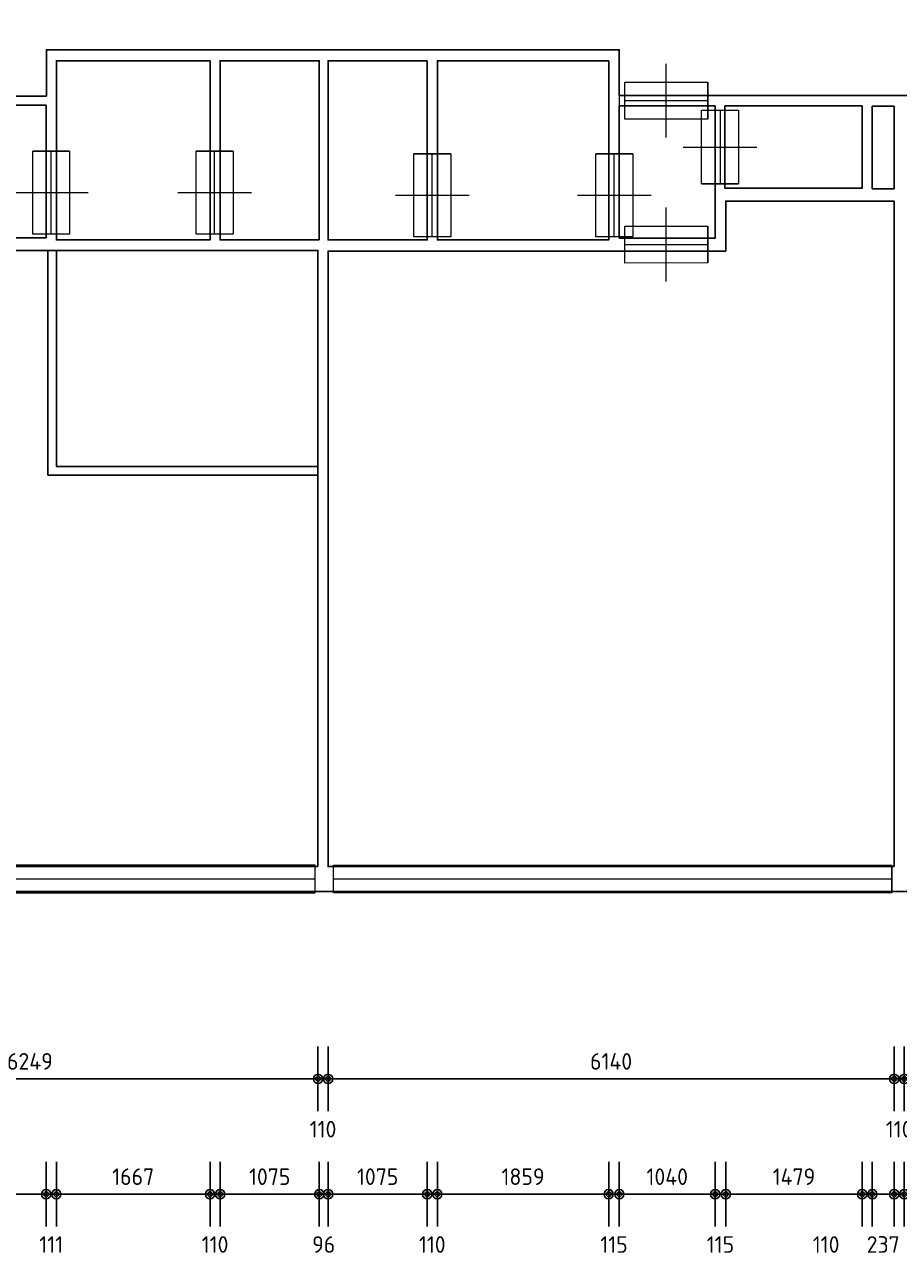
# Model space of a CAD drawing. Extents: x 362177 to 5000048, y 157834 to 733119.
# Tile 121 of 151: x 674284 to 683762, y 624147 to 637490. Entities that reach past the tile are written whole.
import ezdxf

# ---------------------------------------------------------------- set-up
doc = ezdxf.new("R2010")
doc.units = 0
doc.layers.get('DEFPOINTS').update_dxf_attribs({"color": 255})
doc.layers.add('A--M$1A-_F123-', color=1, linetype='Continuous')
doc.layers.add('A--T$1A-_F123-_0_18MM', color=1, linetype='Continuous')
for name, color, linetype, lineweight in [('schets', 1, 'Continuous', 0), ('X-L21_C_buitenwanden', 7, 'Continuous', 30), ('X-L28_C_eiland bouwlaag', 7, 'Continuous', 30), ('X-L31_C_buitenwandopening', 1, 'Continuous', 5), ('X-L32_C_binnenwandopeningen', 3, 'Continuous', 5)]:
    doc.layers.add(name, color=color, linetype=linetype, lineweight=lineweight)
doc.styles.add('ALFA-0_18', font='iso3098.shx', dxfattribs={"height": 180})
doc.dimstyles.new('ALFA-0_18', dxfattribs={"dimscale": 100, "dimtxt": 0.18, "dimasz": 1, "dimexe": 1.25, "dimexo": 0.625, "dimgap": 1, "dimtad": 1, "dimdec": 0, "dimzin": 0, "dimdsep": 46, "dimtxsty": 'ALFA-0_18', "dimblk": 'diminfradot', "dimblk1": 'diminfradot', "dimblk2": 'diminfradot', "dimsah": 1, "dimcen": 2.5, "dimse1": 1, "dimse2": 1, "dimclrd": 141, "dimclrt": 1, "dimadec": 0, "dimazin": 0, "dimtfac": 1, "dimtmove": 2, "dimatfit": 3, "dimldrblk": 'diminfrapyl', "dimfxl": 1, "dimtolj": 1, "dimtzin": 0, "dimarcsym": 0})

# ---------------------------------------------------------------- blocks, each defined once
blk = doc.blocks.new('204_13')
blk.add_lwpolyline([(0, 0.242), (10, 0.242), (10, -0.242), (0, -0.242)], close=True)
at = {"layer": 'schets', "color": 1, "linetype": 'Continuous', "lineweight": 0}
for p, q in [((0, -0.242), (0, 0.242)), ((10, -0.242), (10, 0.242)), ((0, 0), (10, 0))]:
    blk.add_line(p, q, dxfattribs=at)
blk = doc.blocks.new('204_14')
at = {"layer": 'X-L31_C_buitenwandopening', "color": 1, "linetype": 'Continuous', "lineweight": 0}
for p, q in [((0, -0.248), (0, 0.248)), ((9.999, -0.248), (9.999, 0.248)), ((0, 0), (9.999, 0))]:
    blk.add_line(p, q, dxfattribs=at)
at = {"layer": 'X-L31_C_buitenwandopening'}
blk.add_lwpolyline([(0, -0.248), (9.999, -0.248), (9.999, 0.248), (0, 0.248)], close=True, dxfattribs=at)
blk = doc.blocks.new('202')
at = {"linetype": 'Continuous', "lineweight": 0}
for p, q in [((4.5, 0), (4.5, 4)), ((0, -2), (0, 2)), ((9, -2), (9, 2)), ((0, 0), (9, 0)), ((4.5, -4), (4.5, 0))]:
    blk.add_line(p, q, dxfattribs=at)
blk.add_lwpolyline([(0, 2), (9, 2), (9, -2), (0, -2)], close=True)
blk = doc.blocks.new('202_2')
blk.add_lwpolyline([(0, 2), (8, 2), (8, -2), (0, -2)], close=True)
at = {"layer": 'X-L32_C_binnenwandopeningen', "linetype": 'Continuous', "lineweight": 0}
for p, q in [((4, 0), (4, 4)), ((0, -2), (0, 2)), ((8, -2), (8, 2)), ((0, 0), (8, 0)), ((4, -4), (4, 0))]:
    blk.add_line(p, q, dxfattribs=at)
blk = doc.blocks.new('diminfradot')
at = {"color": 0}
for p, q in [((0, -3.5), (0, 3.5)), ((-2, 0), (2, 0))]:
    blk.add_line(p, q, dxfattribs=at)
for radius in [0.5, 0.25]:
    blk.add_circle((0, 0), radius, dxfattribs=at)
blk = doc.blocks.new('*D1043')
at = {"layer": 'A--M$1A-_F123-', "color": 141, "lineweight": -2, "transparency": 16777216}
blk.add_line((671317, 626060), (677366, 626060), dxfattribs=at)
at = {"layer": 'DEFPOINTS', "color": 0, "transparency": 16777216}
for p in [(671217, 628362), (677466, 628362), (677466, 626060)]:
    blk.add_point(p, dxfattribs=at)
at = {"layer": 'A--M$1A-_F123-', "color": 141, "lineweight": -2, "transparency": 16777216, "xscale": 100, "yscale": 100, "zscale": 100, "rotation": 180}
blk.add_blockref('diminfradot', (671217, 626060), dxfattribs=at)
at = {"layer": 'A--M$1A-_F123-', "color": 141, "lineweight": -2, "transparency": 16777216, "xscale": 100, "yscale": 100, "zscale": 100}
blk.add_blockref('diminfradot', (677466, 626060), dxfattribs=at)
at = {"layer": 'A--M$1A-_F123-', "color": 1, "transparency": 16777216, "insert": (674341.5, 626250), "char_height": 180, "attachment_point": 5, "style": 'ALFA-0_18'}
blk.add_mtext('\\A1;6249', dxfattribs=at)
blk = doc.blocks.new('diminfrapyl')
at = {"color": 0}
blk.add_solid([(0, 0), (-4, 0.7), (-4, -0.7)], dxfattribs=at)
blk = doc.blocks.new('*D1044')
at = {"layer": 'A--M$1A-_F123-', "color": 141, "lineweight": -2, "transparency": 16777216}
for p, q in [((677366, 626060), (677266, 626060)), ((677466, 626060), (677576, 626060)), ((677676, 626060), (677776, 626060))]:
    blk.add_line(p, q, dxfattribs=at)
at = {"layer": 'DEFPOINTS', "color": 0, "transparency": 16777216}
for p in [(677466, 628362), (677576, 628362), (677576, 626060)]:
    blk.add_point(p, dxfattribs=at)
at = {"layer": 'A--M$1A-_F123-', "color": 141, "lineweight": -2, "transparency": 16777216, "xscale": 100, "yscale": 100, "zscale": 100}
blk.add_blockref('diminfradot', (677466, 626060), dxfattribs=at)
at = {"layer": 'A--M$1A-_F123-', "color": 141, "lineweight": -2, "transparency": 16777216, "xscale": 100, "yscale": 100, "zscale": 100, "rotation": 180}
blk.add_blockref('diminfradot', (677576, 626060), dxfattribs=at)
at = {"layer": 'A--M$1A-_F123-', "color": 1, "transparency": 16777216, "insert": (677521, 625515), "char_height": 180, "attachment_point": 5, "style": 'ALFA-0_18'}
blk.add_mtext('\\A1;110', dxfattribs=at)
blk = doc.blocks.new('*D1045')
at = {"layer": 'A--M$1A-_F123-', "color": 141, "lineweight": -2, "transparency": 16777216}
blk.add_line((677676, 626060), (683616, 626060), dxfattribs=at)
at = {"layer": 'DEFPOINTS', "color": 0, "transparency": 16777216}
for p in [(677576, 628362), (683716, 628362), (683716, 626060)]:
    blk.add_point(p, dxfattribs=at)
at = {"layer": 'A--M$1A-_F123-', "color": 141, "lineweight": -2, "transparency": 16777216, "xscale": 100, "yscale": 100, "zscale": 100, "rotation": 180}
blk.add_blockref('diminfradot', (677576, 626060), dxfattribs=at)
at = {"layer": 'A--M$1A-_F123-', "color": 141, "lineweight": -2, "transparency": 16777216, "xscale": 100, "yscale": 100, "zscale": 100}
blk.add_blockref('diminfradot', (683716, 626060), dxfattribs=at)
at = {"layer": 'A--M$1A-_F123-', "color": 1, "transparency": 16777216, "insert": (680646, 626250), "char_height": 180, "attachment_point": 5, "style": 'ALFA-0_18'}
blk.add_mtext('\\A1;6140', dxfattribs=at)
blk = doc.blocks.new('*D1046')
at = {"layer": 'A--M$1A-_F123-', "color": 141, "lineweight": -2, "transparency": 16777216}
for p, q in [((683616, 626060), (683516, 626060)), ((683716, 626060), (683826, 626060)), ((683926, 626060), (684026, 626060))]:
    blk.add_line(p, q, dxfattribs=at)
at = {"layer": 'DEFPOINTS', "color": 0, "transparency": 16777216}
for p in [(683716, 628362), (683826, 628362), (683826, 626060)]:
    blk.add_point(p, dxfattribs=at)
at = {"layer": 'A--M$1A-_F123-', "color": 141, "lineweight": -2, "transparency": 16777216, "xscale": 100, "yscale": 100, "zscale": 100}
blk.add_blockref('diminfradot', (683716, 626060), dxfattribs=at)
at = {"layer": 'A--M$1A-_F123-', "color": 141, "lineweight": -2, "transparency": 16777216, "xscale": 100, "yscale": 100, "zscale": 100, "rotation": 180}
blk.add_blockref('diminfradot', (683826, 626060), dxfattribs=at)
at = {"layer": 'A--M$1A-_F123-', "color": 1, "transparency": 16777216, "insert": (683771, 625515), "char_height": 180, "attachment_point": 5, "style": 'ALFA-0_18'}
blk.add_mtext('\\A1;110', dxfattribs=at)
blk = doc.blocks.new('*D1047')
at = {"layer": 'A--M$1A-_F123-', "color": 141, "lineweight": -2, "transparency": 16777216}
blk.add_line((683926, 626060), (690183, 626060), dxfattribs=at)
at = {"layer": 'DEFPOINTS', "color": 0, "transparency": 16777216}
for p in [(683826, 628362), (690283, 628362), (690283, 626060)]:
    blk.add_point(p, dxfattribs=at)
at = {"layer": 'A--M$1A-_F123-', "color": 141, "lineweight": -2, "transparency": 16777216, "xscale": 100, "yscale": 100, "zscale": 100, "rotation": 180}
blk.add_blockref('diminfradot', (683826, 626060), dxfattribs=at)
at = {"layer": 'A--M$1A-_F123-', "color": 141, "lineweight": -2, "transparency": 16777216, "xscale": 100, "yscale": 100, "zscale": 100}
blk.add_blockref('diminfradot', (690283, 626060), dxfattribs=at)
at = {"layer": 'A--M$1A-_F123-', "color": 1, "transparency": 16777216, "insert": (687054.5, 626250), "char_height": 180, "attachment_point": 5, "style": 'ALFA-0_18'}
blk.add_mtext('\\A1;6457', dxfattribs=at)
blk = doc.blocks.new('*D1116')
at = {"layer": 'A--T$1A-_F123-_0_18MM', "color": 141, "lineweight": -2, "transparency": 16777216}
for p, q in [((683726, 624810), (683626, 624810)), ((684046, 624810), (683826, 624810)), ((684146, 624810), (684246, 624810))]:
    blk.add_line(p, q, dxfattribs=at)
at = {"layer": 'DEFPOINTS', "color": 0, "transparency": 16777216}
for p in [(684046, 635716), (683826, 635577), (683826, 624810)]:
    blk.add_point(p, dxfattribs=at)
at = {"layer": 'A--T$1A-_F123-_0_18MM', "color": 141, "lineweight": -2, "transparency": 16777216, "xscale": 100, "yscale": 100, "zscale": 100}
blk.add_blockref('diminfradot', (683826, 624810), dxfattribs=at)
at = {"layer": 'A--T$1A-_F123-_0_18MM', "color": 141, "lineweight": -2, "transparency": 16777216, "xscale": 100, "yscale": 100, "zscale": 100, "rotation": 180}
blk.add_blockref('diminfradot', (684046, 624810), dxfattribs=at)
at = {"layer": 'A--T$1A-_F123-_0_18MM', "color": 1, "transparency": 16777216, "insert": (684201, 624265), "char_height": 180, "attachment_point": 5, "style": 'ALFA-0_18'}
blk.add_mtext('\\A1;220', dxfattribs=at)
blk = doc.blocks.new('*D1121')
at = {"layer": 'A--T$1A-_F123-_0_18MM', "color": 141, "lineweight": -2, "transparency": 16777216}
blk.add_line((673370, 624810), (674417, 624810), dxfattribs=at)
at = {"layer": 'DEFPOINTS', "color": 0, "transparency": 16777216}
for p in [(673270, 635179), (674517, 635179), (674517, 624810)]:
    blk.add_point(p, dxfattribs=at)
at = {"layer": 'A--T$1A-_F123-_0_18MM', "color": 141, "lineweight": -2, "transparency": 16777216, "xscale": 100, "yscale": 100, "zscale": 100, "rotation": 180}
blk.add_blockref('diminfradot', (673270, 624810), dxfattribs=at)
at = {"layer": 'A--T$1A-_F123-_0_18MM', "color": 141, "lineweight": -2, "transparency": 16777216, "xscale": 100, "yscale": 100, "zscale": 100}
blk.add_blockref('diminfradot', (674517, 624810), dxfattribs=at)
at = {"layer": 'A--T$1A-_F123-_0_18MM', "color": 1, "transparency": 16777216, "insert": (673893.5, 625000), "char_height": 180, "attachment_point": 5, "style": 'ALFA-0_18'}
blk.add_mtext('\\A1;1247', dxfattribs=at)
blk = doc.blocks.new('*D1122')
at = {"layer": 'A--T$1A-_F123-_0_18MM', "color": 141, "lineweight": -2, "transparency": 16777216}
for p, q in [((674417, 624810), (674317, 624810)), ((674517, 624810), (674628, 624810)), ((674728, 624810), (674828, 624810))]:
    blk.add_line(p, q, dxfattribs=at)
at = {"layer": 'DEFPOINTS', "color": 0, "transparency": 16777216}
for p in [(674517, 635179), (674628, 635156), (674628, 624810)]:
    blk.add_point(p, dxfattribs=at)
at = {"layer": 'A--T$1A-_F123-_0_18MM', "color": 141, "lineweight": -2, "transparency": 16777216, "xscale": 100, "yscale": 100, "zscale": 100}
blk.add_blockref('diminfradot', (674517, 624810), dxfattribs=at)
at = {"layer": 'A--T$1A-_F123-_0_18MM', "color": 141, "lineweight": -2, "transparency": 16777216, "xscale": 100, "yscale": 100, "zscale": 100, "rotation": 180}
blk.add_blockref('diminfradot', (674628, 624810), dxfattribs=at)
at = {"layer": 'A--T$1A-_F123-_0_18MM', "color": 1, "transparency": 16777216, "insert": (674572.5, 624265), "char_height": 180, "attachment_point": 5, "style": 'ALFA-0_18'}
blk.add_mtext('\\A1;111', dxfattribs=at)
blk = doc.blocks.new('*D1096')
at = {"layer": 'A--T$1A-_F123-_0_18MM', "color": 141, "lineweight": -2, "transparency": 16777216}
blk.add_line((674728, 624810), (676195, 624810), dxfattribs=at)
at = {"layer": 'DEFPOINTS', "color": 0, "transparency": 16777216}
for p in [(674628, 635156), (676295, 635156), (676295, 624810)]:
    blk.add_point(p, dxfattribs=at)
at = {"layer": 'A--T$1A-_F123-_0_18MM', "color": 141, "lineweight": -2, "transparency": 16777216, "xscale": 100, "yscale": 100, "zscale": 100, "rotation": 180}
blk.add_blockref('diminfradot', (674628, 624810), dxfattribs=at)
at = {"layer": 'A--T$1A-_F123-_0_18MM', "color": 141, "lineweight": -2, "transparency": 16777216, "xscale": 100, "yscale": 100, "zscale": 100}
blk.add_blockref('diminfradot', (676295, 624810), dxfattribs=at)
at = {"layer": 'A--T$1A-_F123-_0_18MM', "color": 1, "transparency": 16777216, "insert": (675461.5, 625000), "char_height": 180, "attachment_point": 5, "style": 'ALFA-0_18'}
blk.add_mtext('\\A1;1667', dxfattribs=at)
blk = doc.blocks.new('*D1097')
at = {"layer": 'A--T$1A-_F123-_0_18MM', "color": 141, "lineweight": -2, "transparency": 16777216}
for p, q in [((676195, 624810), (676095, 624810)), ((676295, 624810), (676405, 624810)), ((676505, 624810), (676605, 624810))]:
    blk.add_line(p, q, dxfattribs=at)
at = {"layer": 'DEFPOINTS', "color": 0, "transparency": 16777216}
for p in [(676295, 635156), (676405, 635156), (676405, 624810)]:
    blk.add_point(p, dxfattribs=at)
at = {"layer": 'A--T$1A-_F123-_0_18MM', "color": 141, "lineweight": -2, "transparency": 16777216, "xscale": 100, "yscale": 100, "zscale": 100}
blk.add_blockref('diminfradot', (676295, 624810), dxfattribs=at)
at = {"layer": 'A--T$1A-_F123-_0_18MM', "color": 141, "lineweight": -2, "transparency": 16777216, "xscale": 100, "yscale": 100, "zscale": 100, "rotation": 180}
blk.add_blockref('diminfradot', (676405, 624810), dxfattribs=at)
at = {"layer": 'A--T$1A-_F123-_0_18MM', "color": 1, "transparency": 16777216, "insert": (676350, 624265), "char_height": 180, "attachment_point": 5, "style": 'ALFA-0_18'}
blk.add_mtext('\\A1;110', dxfattribs=at)
blk = doc.blocks.new('*D1098')
at = {"layer": 'A--T$1A-_F123-_0_18MM', "color": 141, "lineweight": -2, "transparency": 16777216}
blk.add_line((676505, 624810), (677380, 624810), dxfattribs=at)
at = {"layer": 'DEFPOINTS', "color": 0, "transparency": 16777216}
for p in [(676405, 635156), (677480, 635156), (677480, 624810)]:
    blk.add_point(p, dxfattribs=at)
at = {"layer": 'A--T$1A-_F123-_0_18MM', "color": 141, "lineweight": -2, "transparency": 16777216, "xscale": 100, "yscale": 100, "zscale": 100, "rotation": 180}
blk.add_blockref('diminfradot', (676405, 624810), dxfattribs=at)
at = {"layer": 'A--T$1A-_F123-_0_18MM', "color": 141, "lineweight": -2, "transparency": 16777216, "xscale": 100, "yscale": 100, "zscale": 100}
blk.add_blockref('diminfradot', (677480, 624810), dxfattribs=at)
at = {"layer": 'A--T$1A-_F123-_0_18MM', "color": 1, "transparency": 16777216, "insert": (676942.5, 625000), "char_height": 180, "attachment_point": 5, "style": 'ALFA-0_18'}
blk.add_mtext('\\A1;1075', dxfattribs=at)
blk = doc.blocks.new('*D1099')
at = {"layer": 'A--T$1A-_F123-_0_18MM', "color": 141, "lineweight": -2, "transparency": 16777216}
for p, q in [((677380, 624810), (677280, 624810)), ((677480, 624810), (677576, 624810)), ((677676, 624810), (677776, 624810))]:
    blk.add_line(p, q, dxfattribs=at)
at = {"layer": 'DEFPOINTS', "color": 0, "transparency": 16777216}
for p in [(677480, 635156), (677576, 635156), (677576, 624810)]:
    blk.add_point(p, dxfattribs=at)
at = {"layer": 'A--T$1A-_F123-_0_18MM', "color": 141, "lineweight": -2, "transparency": 16777216, "xscale": 100, "yscale": 100, "zscale": 100}
blk.add_blockref('diminfradot', (677480, 624810), dxfattribs=at)
at = {"layer": 'A--T$1A-_F123-_0_18MM', "color": 141, "lineweight": -2, "transparency": 16777216, "xscale": 100, "yscale": 100, "zscale": 100, "rotation": 180}
blk.add_blockref('diminfradot', (677576, 624810), dxfattribs=at)
at = {"layer": 'A--T$1A-_F123-_0_18MM', "color": 1, "transparency": 16777216, "insert": (677528, 624265), "char_height": 180, "attachment_point": 5, "style": 'ALFA-0_18'}
blk.add_mtext('\\A1;96', dxfattribs=at)
blk = doc.blocks.new('*D1100')
at = {"layer": 'A--T$1A-_F123-_0_18MM', "color": 141, "lineweight": -2, "transparency": 16777216}
blk.add_line((677676, 624810), (678551, 624810), dxfattribs=at)
at = {"layer": 'DEFPOINTS', "color": 0, "transparency": 16777216}
for p in [(677576, 635156), (678651, 635156), (678651, 624810)]:
    blk.add_point(p, dxfattribs=at)
at = {"layer": 'A--T$1A-_F123-_0_18MM', "color": 141, "lineweight": -2, "transparency": 16777216, "xscale": 100, "yscale": 100, "zscale": 100, "rotation": 180}
blk.add_blockref('diminfradot', (677576, 624810), dxfattribs=at)
at = {"layer": 'A--T$1A-_F123-_0_18MM', "color": 141, "lineweight": -2, "transparency": 16777216, "xscale": 100, "yscale": 100, "zscale": 100}
blk.add_blockref('diminfradot', (678651, 624810), dxfattribs=at)
at = {"layer": 'A--T$1A-_F123-_0_18MM', "color": 1, "transparency": 16777216, "insert": (678113.5, 625000), "char_height": 180, "attachment_point": 5, "style": 'ALFA-0_18'}
blk.add_mtext('\\A1;1075', dxfattribs=at)
blk = doc.blocks.new('*D1101')
at = {"layer": 'A--T$1A-_F123-_0_18MM', "color": 141, "lineweight": -2, "transparency": 16777216}
for p, q in [((678551, 624810), (678451, 624810)), ((678651, 624810), (678761, 624810)), ((678861, 624810), (678961, 624810))]:
    blk.add_line(p, q, dxfattribs=at)
at = {"layer": 'DEFPOINTS', "color": 0, "transparency": 16777216}
for p in [(678651, 635156), (678761, 635156), (678761, 624810)]:
    blk.add_point(p, dxfattribs=at)
at = {"layer": 'A--T$1A-_F123-_0_18MM', "color": 141, "lineweight": -2, "transparency": 16777216, "xscale": 100, "yscale": 100, "zscale": 100}
blk.add_blockref('diminfradot', (678651, 624810), dxfattribs=at)
at = {"layer": 'A--T$1A-_F123-_0_18MM', "color": 141, "lineweight": -2, "transparency": 16777216, "xscale": 100, "yscale": 100, "zscale": 100, "rotation": 180}
blk.add_blockref('diminfradot', (678761, 624810), dxfattribs=at)
at = {"layer": 'A--T$1A-_F123-_0_18MM', "color": 1, "transparency": 16777216, "insert": (678706, 624265), "char_height": 180, "attachment_point": 5, "style": 'ALFA-0_18'}
blk.add_mtext('\\A1;110', dxfattribs=at)
blk = doc.blocks.new('*D1102')
at = {"layer": 'A--T$1A-_F123-_0_18MM', "color": 141, "lineweight": -2, "transparency": 16777216}
blk.add_line((678861, 624810), (680520, 624810), dxfattribs=at)
at = {"layer": 'DEFPOINTS', "color": 0, "transparency": 16777216}
for p in [(678761, 635156), (680620, 635156), (680620, 624810)]:
    blk.add_point(p, dxfattribs=at)
at = {"layer": 'A--T$1A-_F123-_0_18MM', "color": 141, "lineweight": -2, "transparency": 16777216, "xscale": 100, "yscale": 100, "zscale": 100, "rotation": 180}
blk.add_blockref('diminfradot', (678761, 624810), dxfattribs=at)
at = {"layer": 'A--T$1A-_F123-_0_18MM', "color": 141, "lineweight": -2, "transparency": 16777216, "xscale": 100, "yscale": 100, "zscale": 100}
blk.add_blockref('diminfradot', (680620, 624810), dxfattribs=at)
at = {"layer": 'A--T$1A-_F123-_0_18MM', "color": 1, "transparency": 16777216, "insert": (679690.5, 625000), "char_height": 180, "attachment_point": 5, "style": 'ALFA-0_18'}
blk.add_mtext('\\A1;1859', dxfattribs=at)
blk = doc.blocks.new('*D1103')
at = {"layer": 'A--T$1A-_F123-_0_18MM', "color": 141, "lineweight": -2, "transparency": 16777216}
for p, q in [((680520, 624810), (680420, 624810)), ((680620, 624810), (680735, 624810)), ((680835, 624810), (680935, 624810))]:
    blk.add_line(p, q, dxfattribs=at)
at = {"layer": 'DEFPOINTS', "color": 0, "transparency": 16777216}
for p in [(680620, 635156), (680735, 635175), (680735, 624810)]:
    blk.add_point(p, dxfattribs=at)
at = {"layer": 'A--T$1A-_F123-_0_18MM', "color": 141, "lineweight": -2, "transparency": 16777216, "xscale": 100, "yscale": 100, "zscale": 100}
blk.add_blockref('diminfradot', (680620, 624810), dxfattribs=at)
at = {"layer": 'A--T$1A-_F123-_0_18MM', "color": 141, "lineweight": -2, "transparency": 16777216, "xscale": 100, "yscale": 100, "zscale": 100, "rotation": 180}
blk.add_blockref('diminfradot', (680735, 624810), dxfattribs=at)
at = {"layer": 'A--T$1A-_F123-_0_18MM', "color": 1, "transparency": 16777216, "insert": (680677.5, 624265), "char_height": 180, "attachment_point": 5, "style": 'ALFA-0_18'}
blk.add_mtext('\\A1;115', dxfattribs=at)
blk = doc.blocks.new('*D1104')
at = {"layer": 'A--T$1A-_F123-_0_18MM', "color": 141, "lineweight": -2, "transparency": 16777216}
blk.add_line((680835, 624810), (681675, 624810), dxfattribs=at)
at = {"layer": 'DEFPOINTS', "color": 0, "transparency": 16777216}
for p in [(680735, 635175), (681775, 635175), (681775, 624810)]:
    blk.add_point(p, dxfattribs=at)
at = {"layer": 'A--T$1A-_F123-_0_18MM', "color": 141, "lineweight": -2, "transparency": 16777216, "xscale": 100, "yscale": 100, "zscale": 100, "rotation": 180}
blk.add_blockref('diminfradot', (680735, 624810), dxfattribs=at)
at = {"layer": 'A--T$1A-_F123-_0_18MM', "color": 141, "lineweight": -2, "transparency": 16777216, "xscale": 100, "yscale": 100, "zscale": 100}
blk.add_blockref('diminfradot', (681775, 624810), dxfattribs=at)
at = {"layer": 'A--T$1A-_F123-_0_18MM', "color": 1, "transparency": 16777216, "insert": (681255, 625000), "char_height": 180, "attachment_point": 5, "style": 'ALFA-0_18'}
blk.add_mtext('\\A1;1040', dxfattribs=at)
blk = doc.blocks.new('*D1105')
at = {"layer": 'A--T$1A-_F123-_0_18MM', "color": 141, "lineweight": -2, "transparency": 16777216}
for p, q in [((681675, 624810), (681575, 624810)), ((681775, 624810), (681890, 624810)), ((681990, 624810), (682090, 624810))]:
    blk.add_line(p, q, dxfattribs=at)
at = {"layer": 'DEFPOINTS', "color": 0, "transparency": 16777216}
for p in [(681775, 635175), (681890, 635034), (681890, 624810)]:
    blk.add_point(p, dxfattribs=at)
at = {"layer": 'A--T$1A-_F123-_0_18MM', "color": 141, "lineweight": -2, "transparency": 16777216, "xscale": 100, "yscale": 100, "zscale": 100}
blk.add_blockref('diminfradot', (681775, 624810), dxfattribs=at)
at = {"layer": 'A--T$1A-_F123-_0_18MM', "color": 141, "lineweight": -2, "transparency": 16777216, "xscale": 100, "yscale": 100, "zscale": 100, "rotation": 180}
blk.add_blockref('diminfradot', (681890, 624810), dxfattribs=at)
at = {"layer": 'A--T$1A-_F123-_0_18MM', "color": 1, "transparency": 16777216, "insert": (681832.5, 624265), "char_height": 180, "attachment_point": 5, "style": 'ALFA-0_18'}
blk.add_mtext('\\A1;115', dxfattribs=at)
blk = doc.blocks.new('*D1123')
at = {"layer": 'A--T$1A-_F123-_0_18MM', "color": 141, "lineweight": -2, "transparency": 16777216}
blk.add_line((681990, 624810), (683269, 624810), dxfattribs=at)
at = {"layer": 'DEFPOINTS', "color": 0, "transparency": 16777216}
for p in [(683369, 635716), (681890, 635034), (683369, 624810)]:
    blk.add_point(p, dxfattribs=at)
at = {"layer": 'A--T$1A-_F123-_0_18MM', "color": 141, "lineweight": -2, "transparency": 16777216, "xscale": 100, "yscale": 100, "zscale": 100, "rotation": 180}
blk.add_blockref('diminfradot', (681890, 624810), dxfattribs=at)
at = {"layer": 'A--T$1A-_F123-_0_18MM', "color": 141, "lineweight": -2, "transparency": 16777216, "xscale": 100, "yscale": 100, "zscale": 100}
blk.add_blockref('diminfradot', (683369, 624810), dxfattribs=at)
at = {"layer": 'A--T$1A-_F123-_0_18MM', "color": 1, "transparency": 16777216, "insert": (682629.5, 625000), "char_height": 180, "attachment_point": 5, "style": 'ALFA-0_18'}
blk.add_mtext('\\A1;1479', dxfattribs=at)
blk = doc.blocks.new('*D1124')
at = {"layer": 'A--T$1A-_F123-_0_18MM', "color": 141, "lineweight": -2, "transparency": 16777216}
for p, q in [((683269, 624810), (683169, 624810)), ((683369, 624810), (683479, 624810)), ((683579, 624810), (683679, 624810))]:
    blk.add_line(p, q, dxfattribs=at)
at = {"layer": 'DEFPOINTS', "color": 0, "transparency": 16777216}
for p in [(683369, 635716), (683479, 635711), (683479, 624810)]:
    blk.add_point(p, dxfattribs=at)
at = {"layer": 'A--T$1A-_F123-_0_18MM', "color": 141, "lineweight": -2, "transparency": 16777216, "xscale": 100, "yscale": 100, "zscale": 100}
blk.add_blockref('diminfradot', (683369, 624810), dxfattribs=at)
at = {"layer": 'A--T$1A-_F123-_0_18MM', "color": 141, "lineweight": -2, "transparency": 16777216, "xscale": 100, "yscale": 100, "zscale": 100, "rotation": 180}
blk.add_blockref('diminfradot', (683479, 624810), dxfattribs=at)
at = {"layer": 'A--T$1A-_F123-_0_18MM', "color": 1, "transparency": 16777216, "insert": (682979, 624265), "char_height": 180, "attachment_point": 5, "style": 'ALFA-0_18'}
blk.add_mtext('\\A1;110', dxfattribs=at)
blk = doc.blocks.new('*D1125')
at = {"layer": 'A--T$1A-_F123-_0_18MM', "color": 141, "lineweight": -2, "transparency": 16777216}
for p, q in [((683379, 624810), (683279, 624810)), ((683479, 624810), (683716, 624810)), ((683816, 624810), (683916, 624810))]:
    blk.add_line(p, q, dxfattribs=at)
at = {"layer": 'DEFPOINTS', "color": 0, "transparency": 16777216}
for p in [(683479, 635711), (683716, 635577), (683716, 624810)]:
    blk.add_point(p, dxfattribs=at)
at = {"layer": 'A--T$1A-_F123-_0_18MM', "color": 141, "lineweight": -2, "transparency": 16777216, "xscale": 100, "yscale": 100, "zscale": 100}
blk.add_blockref('diminfradot', (683479, 624810), dxfattribs=at)
at = {"layer": 'A--T$1A-_F123-_0_18MM', "color": 141, "lineweight": -2, "transparency": 16777216, "xscale": 100, "yscale": 100, "zscale": 100, "rotation": 180}
blk.add_blockref('diminfradot', (683716, 624810), dxfattribs=at)
at = {"layer": 'A--T$1A-_F123-_0_18MM', "color": 1, "transparency": 16777216, "insert": (683597.5, 624265), "char_height": 180, "attachment_point": 5, "style": 'ALFA-0_18'}
blk.add_mtext('\\A1;237', dxfattribs=at)
blk = doc.blocks.new('*D1083')
at = {"layer": 'A--T$1A-_F123-_0_18MM', "color": 141, "lineweight": -2, "transparency": 16777216}
blk.add_line((721740, 628462), (721740, 634938), dxfattribs=at)
at = {"layer": 'DEFPOINTS', "color": 0, "transparency": 16777216}
for p in [(672326, 635038), (721740, 635038), (672326, 628362)]:
    blk.add_point(p, dxfattribs=at)
at = {"layer": 'A--T$1A-_F123-_0_18MM', "color": 141, "lineweight": -2, "transparency": 16777216, "xscale": 100, "yscale": 100, "zscale": 100}
for p, rotation in [((721740, 635038), 90), ((721740, 628362), 270)]:
    blk.add_blockref('diminfradot', p, dxfattribs=dict(at, rotation=rotation))
at = {"layer": 'A--T$1A-_F123-_0_18MM', "color": 1, "transparency": 16777216, "insert": (721550, 631700), "char_height": 180, "attachment_point": 5, "rotation": 90, "style": 'ALFA-0_18'}
blk.add_mtext('\\A1;6676', dxfattribs=at)
blk = doc.blocks.new('*D1084')
at = {"layer": 'A--T$1A-_F123-_0_18MM', "color": 141, "lineweight": -2, "transparency": 16777216}
for p, q in [((721740, 635270), (721740, 635370)), ((721740, 635038), (721740, 635170)), ((721740, 634938), (721740, 634838))]:
    blk.add_line(p, q, dxfattribs=at)
at = {"layer": 'DEFPOINTS', "color": 0, "transparency": 16777216}
for p in [(672329, 635170), (721740, 635170), (672326, 635038)]:
    blk.add_point(p, dxfattribs=at)
at = {"layer": 'A--T$1A-_F123-_0_18MM', "color": 141, "lineweight": -2, "transparency": 16777216, "xscale": 100, "yscale": 100, "zscale": 100}
for p, rotation in [((721740, 635170), 270), ((721740, 635038), 90)]:
    blk.add_blockref('diminfradot', p, dxfattribs=dict(at, rotation=rotation))
at = {"layer": 'A--T$1A-_F123-_0_18MM', "color": 1, "transparency": 16777216, "insert": (722285, 635104), "char_height": 180, "attachment_point": 5, "rotation": 90, "style": 'ALFA-0_18'}
blk.add_mtext('\\A1;132', dxfattribs=at)
blk = doc.blocks.new('*D1085')
at = {"layer": 'A--T$1A-_F123-_0_18MM', "color": 141, "lineweight": -2, "transparency": 16777216}
blk.add_line((721740, 635270), (721740, 635507), dxfattribs=at)
at = {"layer": 'DEFPOINTS', "color": 0, "transparency": 16777216}
for p in [(672032, 635607), (721740, 635607), (672329, 635170)]:
    blk.add_point(p, dxfattribs=at)
at = {"layer": 'A--T$1A-_F123-_0_18MM', "color": 141, "lineweight": -2, "transparency": 16777216, "xscale": 100, "yscale": 100, "zscale": 100}
for p, rotation in [((721740, 635607), 90), ((721740, 635170), 270)]:
    blk.add_blockref('diminfradot', p, dxfattribs=dict(at, rotation=rotation))
at = {"layer": 'A--T$1A-_F123-_0_18MM', "color": 1, "transparency": 16777216, "insert": (722285, 635388.5), "char_height": 180, "attachment_point": 5, "rotation": 90, "style": 'ALFA-0_18'}
blk.add_mtext('\\A1;437', dxfattribs=at)
blk = doc.blocks.new('*D1086')
at = {"layer": 'A--T$1A-_F123-_0_18MM', "color": 141, "lineweight": -2, "transparency": 16777216}
for p, q in [((721740, 635818), (721740, 635918)), ((721740, 635607), (721740, 635718)), ((721740, 635507), (721740, 635407))]:
    blk.add_line(p, q, dxfattribs=at)
at = {"layer": 'DEFPOINTS', "color": 0, "transparency": 16777216}
for p in [(671908, 635718), (721740, 635718), (672032, 635607)]:
    blk.add_point(p, dxfattribs=at)
at = {"layer": 'A--T$1A-_F123-_0_18MM', "color": 141, "lineweight": -2, "transparency": 16777216, "xscale": 100, "yscale": 100, "zscale": 100}
for p, rotation in [((721740, 635718), 270), ((721740, 635607), 90)]:
    blk.add_blockref('diminfradot', p, dxfattribs=dict(at, rotation=rotation))
at = {"layer": 'A--T$1A-_F123-_0_18MM', "color": 1, "transparency": 16777216, "insert": (722285, 635662.5), "char_height": 180, "attachment_point": 5, "rotation": 90, "style": 'ALFA-0_18'}
blk.add_mtext('\\A1;111', dxfattribs=at)
blk = doc.blocks.new('*D1087')
at = {"layer": 'A--T$1A-_F123-_0_18MM', "color": 141, "lineweight": -2, "transparency": 16777216}
blk.add_line((721740, 635818), (721740, 636500), dxfattribs=at)
at = {"layer": 'DEFPOINTS', "color": 0, "transparency": 16777216}
for p in [(671908, 636600), (721740, 636600), (671908, 635718)]:
    blk.add_point(p, dxfattribs=at)
at = {"layer": 'A--T$1A-_F123-_0_18MM', "color": 141, "lineweight": -2, "transparency": 16777216, "xscale": 100, "yscale": 100, "zscale": 100}
for p, rotation in [((721740, 636600), 90), ((721740, 635718), 270)]:
    blk.add_blockref('diminfradot', p, dxfattribs=dict(at, rotation=rotation))
at = {"layer": 'A--T$1A-_F123-_0_18MM', "color": 1, "transparency": 16777216, "insert": (721550, 636159), "char_height": 180, "attachment_point": 5, "rotation": 90, "style": 'ALFA-0_18'}
blk.add_mtext('\\A1;882', dxfattribs=at)
blk = doc.blocks.new('*D1088')
at = {"layer": 'A--T$1A-_F123-_0_18MM', "color": 141, "lineweight": -2, "transparency": 16777216}
for p, q in [((721740, 636815), (721740, 636915)), ((721740, 636600), (721740, 636715)), ((721740, 636500), (721740, 636400))]:
    blk.add_line(p, q, dxfattribs=at)
at = {"layer": 'DEFPOINTS', "color": 0, "transparency": 16777216}
for p in [(669069, 636715), (671908, 636600), (721740, 636715)]:
    blk.add_point(p, dxfattribs=at)
at = {"layer": 'A--T$1A-_F123-_0_18MM', "color": 141, "lineweight": -2, "transparency": 16777216, "xscale": 100, "yscale": 100, "zscale": 100}
for p, rotation in [((721740, 636715), 270), ((721740, 636600), 90)]:
    blk.add_blockref('diminfradot', p, dxfattribs=dict(at, rotation=rotation))
at = {"layer": 'A--T$1A-_F123-_0_18MM', "color": 1, "transparency": 16777216, "insert": (722285, 636657.5), "char_height": 180, "attachment_point": 5, "rotation": 90, "style": 'ALFA-0_18'}
blk.add_mtext('\\A1;115', dxfattribs=at)
blk = doc.blocks.new('*D1089')
at = {"layer": 'A--T$1A-_F123-_0_18MM', "color": 141, "lineweight": -2, "transparency": 16777216}
blk.add_line((721740, 636815), (721740, 638905), dxfattribs=at)
at = {"layer": 'DEFPOINTS', "color": 0, "transparency": 16777216}
for p in [(672329, 639005), (721740, 639005), (669069, 636715)]:
    blk.add_point(p, dxfattribs=at)
at = {"layer": 'A--T$1A-_F123-_0_18MM', "color": 141, "lineweight": -2, "transparency": 16777216, "xscale": 100, "yscale": 100, "zscale": 100}
for p, rotation in [((721740, 639005), 90), ((721740, 636715), 270)]:
    blk.add_blockref('diminfradot', p, dxfattribs=dict(at, rotation=rotation))
at = {"layer": 'A--T$1A-_F123-_0_18MM', "color": 1, "transparency": 16777216, "insert": (721550, 637860), "char_height": 180, "attachment_point": 5, "rotation": 90, "style": 'ALFA-0_18'}
blk.add_mtext('\\A1;2290', dxfattribs=at)
blk = doc.blocks.new('*D1155')
at = {"layer": 'A--T$1A-_F123-_0_18MM', "color": 141, "lineweight": -2, "transparency": 16777216}
blk.add_line((722990, 638409), (722990, 637317), dxfattribs=at)
at = {"layer": 'DEFPOINTS', "color": 0, "transparency": 16777216}
for p in [(675775, 638509), (675770, 637217), (722990, 637217)]:
    blk.add_point(p, dxfattribs=at)
at = {"layer": 'A--T$1A-_F123-_0_18MM', "color": 141, "lineweight": -2, "transparency": 16777216, "xscale": 100, "yscale": 100, "zscale": 100}
for p, rotation in [((722990, 638509), 90), ((722990, 637217), 270)]:
    blk.add_blockref('diminfradot', p, dxfattribs=dict(at, rotation=rotation))
at = {"layer": 'A--T$1A-_F123-_0_18MM', "color": 1, "transparency": 16777216, "insert": (722800, 637863), "char_height": 180, "attachment_point": 5, "rotation": 90, "style": 'ALFA-0_18'}
blk.add_mtext('\\A1;1292', dxfattribs=at)

msp = doc.modelspace()

# ---------------------------------------------------------------- linework, layer by layer
at = {"layer": 'X-L21_C_buitenwanden'}
msp.add_lwpolyline([(644747, 628092), (696807, 628092), (696807, 627272), (697253, 627272)], dxfattribs=at)
at = {"layer": 'X-L28_C_eiland bouwlaag'}
for p, q in [((674535, 635048), (674535, 632605)), ((674629, 632699), (674629, 635048)), ((674535, 632605), (677466, 632605)), ((677466, 632699), (674629, 632699))]:
    msp.add_line(p, q, dxfattribs=at)
msp.add_lwpolyline([(664739, 637227), (667819, 637227), (667819, 636715), (674520, 636715), (674520, 637217), (680734, 637217), (680734, 636721), (686671, 636721), (686671, 637213), (690393, 637213), (690393, 636892), (695612, 636892), (695612, 637047)], dxfattribs=at)
for points in [[(676295, 637098), (674628, 637098), (674628, 635156), (676295, 635156)], [(677480, 635156), (677480, 637098), (676405, 637098), (676405, 635156)], [(678651, 637098), (677576, 637098), (677576, 635156), (678651, 635156)], [(680620, 637098), (678761, 637098), (678761, 635156), (680620, 635156)], [(674517, 636617), (673270, 636617), (673270, 635179), (674517, 635179)], [(681775, 636611), (680735, 636611), (680735, 635175), (681775, 635175)], [(683369, 636609), (681880, 636609), (681880, 635716), (683369, 635716)], [(683479, 636604), (683716, 636604), (683716, 635711), (683479, 635711)], [(683716, 628362), (677576, 628362), (677576, 635034), (681890, 635034), (681890, 635577), (683716, 635577)], [(677466, 628362), (671217, 628362), (671217, 635038), (673167, 635038), (673167, 634520), (673270, 634520), (673270, 635042), (677466, 635042)]]:
    msp.add_lwpolyline(points, close=True, dxfattribs=at)
at = {"layer": 'X-L32_C_binnenwandopeningen', "linetype": 'Continuous', "lineweight": 0}
msp.add_line((680734, 636721), (680735, 636611), dxfattribs=at)

# ---------------------------------------------------------------- block references
at = {"layer": 'X-L31_C_buitenwandopening', "linetype": 'Continuous', "lineweight": 0, "extrusion": (0, 0, -1)}
for name, p, xscale, yscale, zscale in [('204_13', (-677437, 628227), 618.9747983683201, 618.9747983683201, 618.9747983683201), ('204_14', (-683690, 628227), 605.4449866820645, 605.4449866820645, 605.4449866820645)]:
    msp.add_blockref(name, p, dxfattribs=dict(at, xscale=xscale, yscale=yscale, zscale=zscale))
at = {"layer": 'X-L32_C_binnenwandopeningen', "linetype": 'Continuous', "lineweight": 0}
for name, p, xscale, yscale, zscale, rotation in [('202', (680794, 636666), 100.0000045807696, 100.0000045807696, 100.0000045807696, 0.01734230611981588), ('202_2', (681828, 636563), 99.99999999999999, 99.99999999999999, 99.99999999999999, 270), ('202', (674572, 635217), 100.0000000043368, 100.0000000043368, 100.0000000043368, 89.99946639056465), ('202', (676345, 635217), 100.0000000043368, 100.0000000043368, 100.0000000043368, 89.99946639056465), ('202', (678706, 635189), 100.0000000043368, 100.0000000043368, 100.0000000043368, 89.99946639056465), ('202', (680680, 635189), 100.0000000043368, 100.0000000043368, 100.0000000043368, 89.99946639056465), ('202', (680794, 635105), 100.0001001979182, 100.0001001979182, 100.0001001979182, 0.08110857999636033)]:
    msp.add_blockref(name, p, dxfattribs=dict(at, xscale=xscale, yscale=yscale, zscale=zscale, rotation=rotation))

# ---------------------------------------------------------------- dimensions: what is measured, and where the dimension line sits
at = {"layer": 'A--M$1A-_F123-'}
for base, p1, p2, picture, middle in [((677466, 626060), (671217, 628362), (677466, 628362), '*D1043', (674341.5, 626250)), ((677576, 626060), (677466, 628362), (677576, 628362), '*D1044', (677521, 625515)), ((683716, 626060), (677576, 628362), (683716, 628362), '*D1045', (680646, 626250)), ((683826, 626060), (683716, 628362), (683826, 628362), '*D1046', (683771, 625515)), ((690283, 626060), (683826, 628362), (690283, 628362), '*D1047', (687054.5, 626250))]:
    dim = msp.add_linear_dim(base=base, p1=p1, p2=p2, dimstyle='ALFA-0_18', override={"dimclrd": 141}, dxfattribs=at)
    dim.commit()
    dim.dimension.update_dxf_attribs({"geometry": picture, "text_midpoint": middle})
at = {"layer": 'A--T$1A-_F123-_0_18MM'}
for base, p1, p2, picture, middle in [((721740, 639005), (669069, 636715), (672329, 639005), '*D1089', (721550, 637860)), ((722990, 637217), (675775, 638509), (675770, 637217), '*D1155', (722800, 637863)), ((721740, 636715), (671908, 636600), (669069, 636715), '*D1088', (722285, 636657.5)), ((721740, 636600), (671908, 635718), (671908, 636600), '*D1087', (721550, 636159)), ((721740, 635718), (672032, 635607), (671908, 635718), '*D1086', (722285, 635662.5)), ((721740, 635607), (672329, 635170), (672032, 635607), '*D1085', (722285, 635388.5)), ((721740, 635170), (672326, 635038), (672329, 635170), '*D1084', (722285, 635104)), ((721740, 635038), (672326, 628362), (672326, 635038), '*D1083', (721550, 631700))]:
    dim = msp.add_linear_dim(base=base, p1=p1, p2=p2, angle=90, dimstyle='ALFA-0_18', dxfattribs=at)
    dim.commit()
    dim.dimension.update_dxf_attribs({"geometry": picture, "text_midpoint": middle})
for base, p1, p2, picture, middle in [((683369, 624810), (681890, 635034), (683369, 635716), '*D1123', (682629.5, 625000)), ((683716, 624810), (683479, 635711), (683716, 635577), '*D1125', (683597.5, 624265)), ((674517, 624810), (673270, 635179), (674517, 635179), '*D1121', (673893.5, 625000)), ((674628, 624810), (674517, 635179), (674628, 635156), '*D1122', (674572.5, 624265)), ((676295, 624810), (674628, 635156), (676295, 635156), '*D1096', (675461.5, 625000)), ((676405, 624810), (676295, 635156), (676405, 635156), '*D1097', (676350, 624265)), ((677480, 624810), (676405, 635156), (677480, 635156), '*D1098', (676942.5, 625000)), ((677576, 624810), (677480, 635156), (677576, 635156), '*D1099', (677528, 624265)), ((678651, 624810), (677576, 635156), (678651, 635156), '*D1100', (678113.5, 625000)), ((678761, 624810), (678651, 635156), (678761, 635156), '*D1101', (678706, 624265)), ((680620, 624810), (678761, 635156), (680620, 635156), '*D1102', (679690.5, 625000)), ((680735, 624810), (680620, 635156), (680735, 635175), '*D1103', (680677.5, 624265)), ((681775, 624810), (680735, 635175), (681775, 635175), '*D1104', (681255, 625000)), ((681890, 624810), (681775, 635175), (681890, 635034), '*D1105', (681832.5, 624265))]:
    dim = msp.add_linear_dim(base=base, p1=p1, p2=p2, dimstyle='ALFA-0_18', dxfattribs=at)
    dim.commit()
    dim.dimension.update_dxf_attribs({"geometry": picture, "text_midpoint": middle})
for base, p1, p2, picture, middle in [((683479, 624810), (683369, 635716), (683479, 635711), '*D1124', (682979.3, 624265)), ((683826, 624810), (684046, 635716), (683826, 635577), '*D1116', (684201, 624265))]:
    dim = msp.add_linear_dim(base=base, p1=p1, p2=p2, dimstyle='ALFA-0_18', dxfattribs=at)
    dim.commit()
    dim.dimension.update_dxf_attribs({"geometry": picture, "text_midpoint": middle, "dimtype": 160})

doc.saveas('drawing.dxf')
